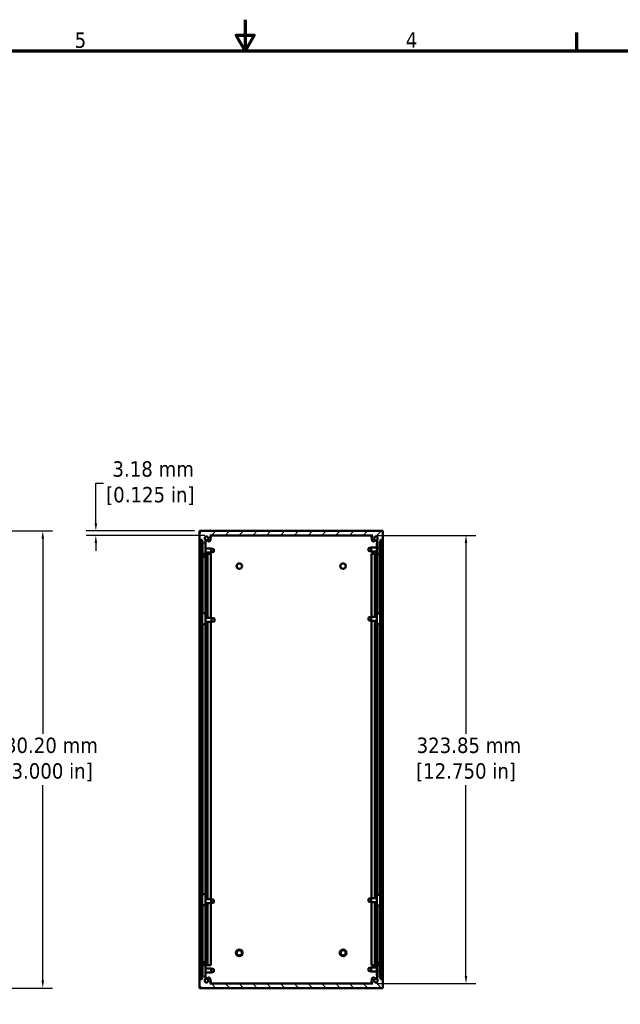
# Model space of a CAD drawing. Header units: millimetres. Extents: x 5 to 1722, y 30 to 1087.
# Tile 11 of 18: x 717 to 1108, y 447 to 1087. Entities that reach past the tile are written whole.
import ezdxf

# ---------------------------------------------------------------- set-up
doc = ezdxf.new("R2010")
doc.units = ezdxf.units.MM
doc.header["$LTSCALE"] = 2
for name, color, linetype, lineweight in [('Border (ANSI)', 7, 'Continuous', 70), ('Dimension (ANSI)', 7, 'Continuous', 25), ('Hatch (ANSI)', 7, 'Continuous', 18), ('Visible (ANSI)', 7, 'Continuous', 50)]:
    doc.layers.add(name, color=color, linetype=linetype, lineweight=lineweight)
doc.styles.add('Note Text (ANSI)', font='tahoma.ttf')
doc.dimstyles.new('Default - mm (ANSI)', dxfattribs={"dimscale": 2, "dimtxt": 5, "dimasz": 2.5, "dimexe": 3.175, "dimexo": 1.6002, "dimgap": 0.8, "dimtad": 0, "dimtih": 1, "dimtoh": 1, "dimrnd": 1e-08, "dimzin": 0, "dimdsep": 46, "dimtxsty": 'Note Text (ANSI)', "dimcen": 0.09, "dimdle": 10, "dimclrd": 256, "dimclre": 256, "dimclrt": 256, "dimadec": 1, "dimazin": 0, "dimtfac": 0.6096, "dimtofl": 0, "dimtmove": 0, "dimatfit": 3, "dimldrblk": 'Filled-1', "dimfxl": 1, "dimtolj": 1, "dimtzin": 0, "dimlwd": -1, "dimlwe": -1, "dimarcsym": 0})

# ---------------------------------------------------------------- blocks, each defined once
blk = doc.blocks.new('Borders Default Border')
at = {"layer": 'Border (ANSI)'}
blk.add_line((539.75, 533.4), (539.75, 539.42), dxfattribs=at)
at = {"layer": 'Border (ANSI)', "flags": 128}
for points in [[(431.8, 543.56), (431.8, 533.4), (428.87, 538.48), (434.73, 538.48), (431.8, 533.4)], [(12.7, 25.4), (12.7, 533.4), (850.9, 533.4), (850.9, 25.4), (12.7, 25.4)]]:
    blk.add_lwpolyline(points, dxfattribs=at)
at = {"layer": 'Border (ANSI)', "char_height": 5, "attachment_point": 7, "style": 'Note Text (ANSI)'}
for s, insert in [('4', (484.03, 534.42)), ('5', (376.36, 534.31))]:
    blk.add_mtext(s, dxfattribs=dict(at, insert=insert))
blk = doc.blocks.new('*D10')
at = {"layer": 'Defpoints', "color": 0, "transparency": 16777216}
for p in [(946.63, 751.87), (946.63, 460.4), (1007.31, 460.4)]:
    blk.add_point(p, dxfattribs=at)
at = {"layer": 'Dimension (ANSI)', "transparency": 16777216}
for p, q in [((949.83, 751.87), (1013.66, 751.87)), ((1007.31, 746.87), (1007.31, 622.73)), ((1007.31, 465.4), (1007.31, 589.55)), ((949.83, 460.4), (1013.66, 460.4))]:
    blk.add_line(p, q, dxfattribs=at)
for points in [[(1006.48, 746.87), (1008.15, 746.87), (1007.31, 751.87)], [(1006.48, 465.4), (1008.15, 465.4), (1007.31, 460.4)]]:
    blk.add_solid(points, dxfattribs=at)
at = {"layer": 'Dimension (ANSI)', "transparency": 16777216, "insert": (1007.31, 606.14), "char_height": 10, "attachment_point": 5, "style": 'Note Text (ANSI)'}
blk.add_mtext('\\A1; 323.85 mm\\P[12.750 in]', dxfattribs=at)
blk = doc.blocks.new('Filled-1')
at = {"color": 0}
for p, q in [((0, 0), (-1, 0.33)), ((-1, 0.33), (-1, -0.33)), ((-1, 0), (0, 0)), ((-1, -0.33), (0, 0))]:
    blk.add_line(p, q, dxfattribs=at)
at = {"color": 0, "flags": 128}
blk.add_lwpolyline([(-1, -0.33), (0, 0), (-1, 0.33), (-1, -0.33)], dxfattribs=at)
at = {"color": 0}
blk.add_solid([(-1, -0.33), (0, 0), (-1, 0.33), (-1, -0.33)], dxfattribs=at)
blk = doc.blocks.new('*D11')
at = {"layer": 'Defpoints', "color": 0, "transparency": 16777216}
for p in [(766.53, 751.87), (833.93, 754.73), (840.56, 751.87)]:
    blk.add_point(p, dxfattribs=at)
at = {"layer": 'Dimension (ANSI)', "transparency": 16777216}
for p, q in [((766.53, 759.73), (766.53, 785.76)), ((766.53, 785.76), (771.53, 785.76)), ((830.73, 754.73), (760.18, 754.73)), ((837.36, 751.87), (760.18, 751.87)), ((766.53, 746.87), (766.53, 741.87))]:
    blk.add_line(p, q, dxfattribs=at)
for points in [[(765.69, 759.73), (767.36, 759.73), (766.53, 754.73)], [(765.69, 746.87), (767.36, 746.87), (766.53, 751.87)]]:
    blk.add_solid(points, dxfattribs=at)
at = {"layer": 'Dimension (ANSI)', "transparency": 16777216, "insert": (801.93, 785.76), "char_height": 10, "attachment_point": 5, "style": 'Note Text (ANSI)'}
blk.add_mtext('\\A1; 3.18 mm\\P[0.125 in]', dxfattribs=at)
blk = doc.blocks.new('*D12')
at = {"layer": 'Defpoints', "color": 0, "transparency": 16777216}
for p in [(580.01, 754.73), (580.01, 457.55), (732.01, 457.55)]:
    blk.add_point(p, dxfattribs=at)
at = {"layer": 'Dimension (ANSI)', "transparency": 16777216}
for p, q in [((583.21, 754.73), (738.36, 754.73)), ((732.01, 749.73), (732.01, 622.72)), ((732.01, 462.55), (732.01, 589.56)), ((583.21, 457.55), (738.36, 457.55))]:
    blk.add_line(p, q, dxfattribs=at)
for points in [[(731.18, 749.73), (732.84, 749.73), (732.01, 754.73)], [(731.18, 462.55), (732.84, 462.55), (732.01, 457.55)]]:
    blk.add_solid(points, dxfattribs=at)
at = {"layer": 'Dimension (ANSI)', "transparency": 16777216, "insert": (732.01, 606.14), "char_height": 10, "attachment_point": 5, "style": 'Note Text (ANSI)'}
blk.add_mtext('\\A1; 330.20 mm\\P[13.000 in]', dxfattribs=at)

msp = doc.modelspace()

# ---------------------------------------------------------------- hatches: boundary and pattern name
at = {"layer": 'Hatch (ANSI)'}
h = msp.add_hatch(dxfattribs=at)
h.set_pattern_fill('ANSI31', color=256, scale=50.8, style=0)
h.set_pattern_definition([(45, (0, 0), (-4.490128, 4.490128), [])])
edge = h.paths.add_edge_path()
edge.add_line((951.2723, 747.8683), (951.6152, 747.8683))
edge.add_line((951.6152, 747.8683), (951.6152, 749.0113))
edge.add_line((951.6152, 749.0113), (953.2611, 749.0113))
edge.add_line((953.2611, 749.0113), (953.2611, 754.7263))
edge.add_line((953.2611, 754.7263), (833.9319, 754.7263))
edge.add_line((833.9319, 754.7263), (833.9319, 749.0113))
edge.add_line((833.9319, 749.0113), (835.5778, 749.0113))
edge.add_line((835.5778, 749.0113), (835.5778, 747.8683))
edge.add_line((835.5778, 747.8683), (835.9207, 747.8683))
edge.add_line((835.9207, 747.8683), (835.9207, 739.8673))
edge.add_line((835.9207, 739.8673), (837.7495, 739.8673))
edge.add_line((837.7495, 739.8673), (837.7495, 749.0381))
edge.add_ellipse((838.4698, 749.9257), major_axis=(-0.7203, -0.8876), ratio=1, start_angle=91.6512249, end_angle=360, ccw=False)
edge.add_ellipse((840.0588, 748.7106), major_axis=(-0.681, 0.5207), ratio=1, start_angle=0, end_angle=180.004426)
edge.add_ellipse((838.4698, 749.9255), major_axis=(2.27, -1.7356), ratio=1, start_angle=0, end_angle=80.2503939)
edge.add_line((840.5648, 751.8688), (946.6283, 751.8688))
edge.add_ellipse((948.7227, 749.925), major_axis=(-2.0945, 1.9438), ratio=1, start_angle=0, end_angle=80.2789533)
edge.add_ellipse((947.134, 748.7097), major_axis=(-0.6809, -0.5209), ratio=1, start_angle=0, end_angle=52.5848965)
edge.add_ellipse((947.134, 748.7103), major_axis=(0, -0.8579), ratio=1, start_angle=0, end_angle=127.4059283)
edge.add_ellipse((948.7234, 749.9257), major_axis=(-0.9079, -0.6943), ratio=1, start_angle=91.6441942, end_angle=360, ccw=False)
edge.add_line((949.4435, 749.0381), (949.4435, 739.8673))
edge.add_line((949.4435, 739.8673), (951.2723, 739.8673))
edge.add_line((951.2723, 739.8673), (951.2723, 747.8683))
h = msp.add_hatch(dxfattribs=at)
h.set_pattern_fill('ANSI31', color=256, scale=50.8, angle=15, style=0)
h.set_pattern_definition([(60, (0, 0), (-5.49926, 3.175), [])])
h.paths.add_polyline_path([(835.5519, 747.6613), (833.9319, 747.6613), (833.9319, 463.2613), (835.5519, 463.2613)])
h = msp.add_hatch(dxfattribs=at)
h.set_pattern_fill('ANSI31', color=256, scale=50.8, angle=75, style=0)
h.set_pattern_definition([(120, (0, 0), (-5.49926, -3.175), [])])
h.paths.add_polyline_path([(953.2611, 747.6613), (951.6411, 747.6613), (951.6411, 463.2613), (953.2611, 463.2613)])
h = msp.add_hatch(dxfattribs=at)
h.set_pattern_fill('ANSI31', color=256, scale=50.8, angle=90, style=0)
h.set_pattern_definition([(135, (0, 0), (-4.490128, -4.490128), [])])
edge = h.paths.add_edge_path()
edge.add_line((951.6152, 464.4043), (951.2723, 464.4043))
edge.add_line((951.2723, 464.4043), (951.2723, 472.4053))
edge.add_line((951.2723, 472.4053), (949.4435, 472.4053))
edge.add_line((949.4435, 472.4053), (949.4435, 463.2346))
edge.add_ellipse((948.7234, 462.3469), major_axis=(0.7201, 0.8876), ratio=1, start_angle=91.6441942, end_angle=360, ccw=False)
edge.add_ellipse((947.134, 463.5624), major_axis=(0.6814, -0.5211), ratio=1, start_angle=0, end_angle=127.4059283)
edge.add_ellipse((947.134, 463.563), major_axis=(0, 0.8572), ratio=1, start_angle=0, end_angle=52.5848965)
edge.add_ellipse((948.7227, 462.3477), major_axis=(-2.2696, 1.7362), ratio=1, start_angle=0, end_angle=80.2789533)
edge.add_line((946.6283, 460.4038), (840.5648, 460.4038))
edge.add_ellipse((838.4698, 462.3471), major_axis=(2.095, -1.9433), ratio=1, start_angle=0, end_angle=80.2503939)
edge.add_ellipse((840.0588, 463.5621), major_axis=(0.681, 0.5207), ratio=1, start_angle=0, end_angle=180.004426)
edge.add_ellipse((838.4698, 462.3469), major_axis=(0.908, 0.6944), ratio=1, start_angle=91.6512249, end_angle=360, ccw=False)
edge.add_line((837.7495, 463.2346), (837.7495, 472.4053))
edge.add_line((837.7495, 472.4053), (835.9207, 472.4053))
edge.add_line((835.9207, 472.4053), (835.9207, 464.4043))
edge.add_line((835.9207, 464.4043), (835.5778, 464.4043))
edge.add_line((835.5778, 464.4043), (835.5778, 463.2613))
edge.add_line((835.5778, 463.2613), (835.5519, 463.2613))
edge.add_line((835.5519, 463.2613), (833.9319, 463.2613))
edge.add_line((833.9319, 463.2613), (833.9319, 457.5463))
edge.add_line((833.9319, 457.5463), (953.2611, 457.5463))
edge.add_line((953.2611, 457.5463), (953.2611, 463.2613))
edge.add_line((953.2611, 463.2613), (951.6411, 463.2613))
edge.add_line((951.6411, 463.2613), (951.6152, 463.2613))
edge.add_line((951.6152, 463.2613), (951.6152, 464.4043))

# ---------------------------------------------------------------- linework, layer by layer
at = {"layer": 'Visible (ANSI)'}
for p, q in [((953.2611, 754.7263), (833.9319, 754.7263)), ((833.9319, 754.7263), (833.9319, 749.0113)), ((833.9319, 747.6613), (833.9319, 749.0113)), ((833.9319, 749.0113), (835.5778, 749.0113)), ((835.5778, 749.0113), (835.5778, 747.8683)), ((837.7495, 739.8673), (837.7495, 749.0381)), ((840.5648, 751.8688), (946.6283, 751.8688)), ((949.4435, 749.0381), (949.4435, 739.8673)), ((951.6152, 747.8683), (951.6152, 749.0113)), ((951.6152, 749.0113), (953.2611, 749.0113)), ((953.2611, 749.0113), (953.2611, 754.7263)), ((953.2611, 749.0113), (953.2611, 747.6613)), ((835.5519, 747.6613), (833.9319, 747.6613)), ((833.9319, 747.6613), (833.9319, 463.2613)), ((835.5519, 463.2613), (835.5519, 747.6613)), ((835.6903, 743.7993), (835.5519, 743.9153)), ((835.5778, 747.8683), (835.9207, 747.8683)), ((835.6903, 746.3778), (835.6903, 746.2893)), ((835.9207, 746.3778), (835.6903, 746.3778)), ((835.6903, 738.9549), (835.6903, 746.2893)), ((835.6903, 746.2893), (835.9207, 746.2893)), ((835.9207, 747.8683), (835.9207, 739.8673)), ((837.9512, 746.3778), (837.7495, 746.3778)), ((837.7495, 746.2893), (837.9512, 746.2893)), ((837.9512, 746.3778), (837.9512, 746.2893)), ((837.9512, 746.2893), (837.9512, 738.9549)), ((837.9512, 743.2693), (841.4654, 743.2693)), ((841.4654, 740.709), (841.4654, 743.2693)), ((843.3628, 742.8921), (841.4654, 743.2693)), ((843.3628, 742.8921), (843.3628, 741.0861)), ((943.8303, 743.5693), (945.7277, 743.9465)), ((943.8303, 741.7634), (943.8303, 743.5693)), ((945.7277, 743.9465), (945.7277, 741.3862)), ((949.2418, 743.9465), (945.7277, 743.9465)), ((949.2418, 746.4081), (949.2418, 746.2579)), ((949.2418, 738.9246), (949.2418, 746.2579)), ((951.2723, 747.8683), (951.6152, 747.8683)), ((951.2723, 739.8673), (951.2723, 747.8683)), ((951.5028, 746.4081), (951.5028, 746.2579)), ((951.5028, 746.2579), (951.5028, 738.9246)), ((951.5028, 744.4765), (951.6411, 744.5926)), ((953.2611, 747.6613), (951.6411, 747.6613)), ((951.6411, 747.6613), (951.6411, 463.2613)), ((953.2611, 463.2613), (953.2611, 747.6613)), ((835.6903, 740.179), (835.5519, 740.0629)), ((835.5778, 739.8763), (835.5519, 739.8763)), ((835.6903, 739.8763), (835.5778, 739.8763)), ((835.5778, 739.8763), (835.5778, 698.9854)), ((835.9207, 739.8673), (837.7495, 739.8673)), ((835.9207, 739.8673), (835.9207, 738.9549)), ((835.9207, 738.2708), (835.9207, 701.2624)), ((837.7207, 738.9549), (837.7207, 739.8673)), ((837.7495, 738.3104), (837.7495, 701.261)), ((837.9512, 740.709), (841.4654, 740.709)), ((839.2016, 739.8763), (837.9512, 739.8763)), ((839.2016, 739.8763), (840.7398, 739.8763)), ((839.2016, 739.8763), (839.2016, 698.1468)), ((840.7398, 739.8763), (841.3273, 739.8763)), ((841.3273, 739.8763), (841.3273, 698.1468)), ((843.3628, 741.0861), (841.4654, 740.709)), ((943.8303, 741.7634), (945.7277, 741.3862)), ((949.2418, 741.3862), (945.7277, 741.3862)), ((945.8652, 739.8763), (946.4532, 739.8763)), ((945.8652, 739.8763), (945.8652, 698.8565)), ((946.4532, 739.8763), (947.134, 739.8763)), ((947.134, 739.8763), (947.9919, 739.8763)), ((949.2418, 739.8763), (947.9919, 739.8763)), ((947.9919, 739.8763), (947.9919, 698.8565)), ((949.4723, 738.9246), (949.2418, 738.9246)), ((949.4435, 739.8673), (951.2723, 739.8673)), ((949.4435, 738.9246), (949.4435, 701.1088)), ((949.4723, 739.8673), (949.4723, 738.9246)), ((951.2723, 738.9246), (951.2723, 739.8673)), ((951.2723, 738.9246), (951.2723, 701.1088)), ((951.5028, 738.9246), (951.2723, 738.9246)), ((951.5028, 740.8562), (951.6411, 740.7401)), ((951.6152, 739.8763), (951.5028, 739.8763)), ((951.6411, 739.8763), (951.6152, 739.8763)), ((951.6152, 739.8763), (951.6152, 699.4808)), ((835.6903, 698.8911), (835.5519, 699.0072)), ((835.6903, 694.1775), (835.6903, 701.2379)), ((837.9512, 694.1775), (837.9512, 701.2379)), ((837.9512, 698.1468), (841.7207, 698.1468)), ((841.7207, 695.5865), (841.7207, 698.1468)), ((843.6181, 697.7696), (841.7207, 698.1468)), ((843.6181, 697.7696), (843.6181, 695.9637)), ((943.8303, 698.4793), (945.7277, 698.8565)), ((943.8303, 696.6734), (943.8303, 698.4793)), ((945.7277, 698.8565), (945.7277, 696.2962)), ((949.2418, 698.8565), (945.7277, 698.8565)), ((949.2418, 701.1088), (949.2418, 694.0438)), ((949.2418, 701.1088), (951.5028, 701.1088)), ((951.5028, 701.1088), (951.5028, 694.0438)), ((951.5028, 699.3865), (951.6411, 699.5026)), ((835.6903, 694.8422), (835.5519, 694.7262)), ((835.5778, 694.7479), (835.5778, 515.906)), ((835.6903, 693.9147), (835.6903, 694.1775)), ((835.9207, 693.9147), (835.6903, 693.9147)), ((835.9207, 694.1775), (835.9207, 694.1419)), ((835.9207, 694.1419), (835.9207, 518.5217)), ((837.7207, 694.1419), (837.7207, 694.1775)), ((837.7495, 694.1419), (837.7495, 518.5189)), ((837.9512, 693.9147), (837.7495, 693.9147)), ((837.9512, 695.5865), (841.7207, 695.5865)), ((837.9512, 694.1775), (837.9512, 693.9147)), ((839.2016, 695.5865), (839.2016, 515.2816)), ((841.3273, 695.5865), (841.3273, 515.2816)), ((843.6181, 695.9637), (841.7207, 695.5865)), ((943.8303, 696.6734), (945.7277, 696.2962)), ((949.2418, 696.2962), (945.7277, 696.2962)), ((945.8652, 696.2962), (945.8652, 515.9765)), ((947.9919, 696.2962), (947.9919, 515.9765)), ((951.5028, 694.0438), (949.2418, 694.0438)), ((949.4435, 694.0438), (949.4435, 518.2288)), ((951.2723, 694.0438), (951.2723, 518.2288)), ((951.5028, 695.7662), (951.6411, 695.6501)), ((951.6152, 695.6719), (951.6152, 516.6008)), ((835.6903, 515.8116), (835.5519, 515.9277)), ((835.6903, 512.1913), (835.5519, 512.0753)), ((835.6903, 511.4263), (835.6903, 518.4743)), ((837.9512, 511.4263), (837.9512, 518.4743)), ((837.9512, 515.2816), (841.4654, 515.2816)), ((837.9512, 512.7213), (841.4654, 512.7213)), ((839.2016, 512.7213), (839.2016, 472.3963)), ((841.3273, 512.7213), (841.3273, 472.3963)), ((841.4654, 512.7213), (841.4654, 515.2816)), ((843.3628, 514.9045), (841.4654, 515.2816)), ((843.3628, 513.0985), (841.4654, 512.7213)), ((843.3628, 514.9045), (843.3628, 513.0985)), ((943.8303, 515.5993), (945.7277, 515.9765)), ((943.8303, 513.7934), (943.8303, 515.5993)), ((943.8303, 513.7934), (945.7277, 513.4162)), ((945.7277, 515.9765), (945.7277, 513.4162)), ((949.2418, 515.9765), (945.7277, 515.9765)), ((949.2418, 513.4162), (945.7277, 513.4162)), ((945.8652, 513.4162), (945.8652, 472.3963)), ((947.9919, 513.4162), (947.9919, 472.3963)), ((949.2418, 518.2288), (949.2418, 511.1638)), ((949.2418, 518.2288), (951.5028, 518.2288)), ((951.5028, 518.2288), (951.5028, 511.1638)), ((951.5028, 516.5065), (951.6411, 516.6226)), ((951.5028, 512.8862), (951.6411, 512.7701)), ((951.6152, 512.7919), (951.6152, 472.3963)), ((835.5778, 512.097), (835.5778, 472.3963)), ((835.6903, 510.9184), (835.6903, 511.4263)), ((835.9207, 510.9184), (835.6903, 510.9184)), ((835.9207, 511.4263), (835.9207, 511.3496)), ((835.9207, 511.3496), (835.9207, 474.0061)), ((837.7207, 511.3496), (837.7207, 511.4263)), ((837.7495, 511.3496), (837.7495, 473.9664)), ((837.9512, 510.9184), (837.7495, 510.9184)), ((837.9512, 511.4263), (837.9512, 510.9184)), ((951.5028, 511.1638), (949.2418, 511.1638)), ((949.4435, 511.1638), (949.4435, 474.0707)), ((951.2723, 511.1638), (951.2723, 474.1103)), ((835.5519, 472.3963), (835.5778, 472.3963)), ((835.6903, 470.7669), (835.5519, 470.8829)), ((835.5778, 472.3963), (835.6903, 472.3963)), ((835.6903, 465.9877), (835.6903, 473.322)), ((835.9207, 473.322), (835.9207, 472.4053)), ((837.7495, 472.4053), (835.9207, 472.4053)), ((835.9207, 472.4053), (835.9207, 464.4043)), ((837.7207, 472.4053), (837.7207, 473.322)), ((837.7495, 463.2346), (837.7495, 472.4053)), ((837.9512, 473.322), (837.9512, 465.9877)), ((837.9512, 472.3963), (839.2016, 472.3963)), ((837.9512, 470.2369), (841.4654, 470.2369)), ((837.9512, 467.6766), (841.4654, 467.6766)), ((840.7398, 472.3963), (839.2016, 472.3963)), ((841.3273, 472.3963), (840.7398, 472.3963)), ((841.4654, 467.6766), (841.4654, 470.2369)), ((843.3628, 469.8597), (841.4654, 470.2369)), ((843.3628, 468.0537), (841.4654, 467.6766)), ((843.3628, 469.8597), (843.3628, 468.0537)), ((943.8303, 470.5093), (945.7277, 470.8865)), ((943.8303, 468.7034), (943.8303, 470.5093)), ((943.8303, 468.7034), (945.7277, 468.3262)), ((945.7277, 470.8865), (945.7277, 468.3262)), ((949.2418, 470.8865), (945.7277, 470.8865)), ((949.2418, 468.3262), (945.7277, 468.3262)), ((946.4532, 472.3963), (945.8652, 472.3963)), ((947.134, 472.3963), (946.4532, 472.3963)), ((947.9919, 472.3963), (947.134, 472.3963)), ((947.9919, 472.3963), (949.2418, 472.3963)), ((949.2418, 466.0991), (949.2418, 473.4269)), ((951.2723, 472.4053), (949.4435, 472.4053)), ((949.4435, 472.4053), (949.4435, 463.2346)), ((949.4723, 473.4269), (949.4723, 472.4053)), ((951.2723, 472.4053), (951.2723, 473.4269)), ((951.2723, 464.4043), (951.2723, 472.4053)), ((951.5028, 473.4269), (951.5028, 466.0991)), ((951.5028, 472.3963), (951.6152, 472.3963)), ((951.5028, 471.4165), (951.6411, 471.5326)), ((951.5028, 467.7962), (951.6411, 467.6801)), ((951.6152, 472.3963), (951.6411, 472.3963)), ((835.5778, 463.2613), (833.9319, 463.2613)), ((833.9319, 463.2613), (833.9319, 457.5463)), ((833.9319, 463.2613), (835.5519, 463.2613)), ((835.6903, 467.1466), (835.5519, 467.0305)), ((835.9207, 464.4043), (835.5778, 464.4043)), ((835.5778, 464.4043), (835.5778, 463.2613)), ((835.6903, 465.9877), (835.6903, 465.8906)), ((835.9207, 465.9877), (835.6903, 465.9877)), ((835.6903, 465.8906), (835.9207, 465.8906)), ((837.9512, 465.9877), (837.7495, 465.9877)), ((837.7495, 465.8906), (837.9512, 465.8906)), ((837.9512, 465.9877), (837.9512, 465.8906)), ((949.4435, 466.0991), (949.2418, 466.0991)), ((949.2418, 465.7858), (949.2418, 466.0991)), ((949.2418, 465.7858), (949.4435, 465.7858)), ((951.5028, 466.0991), (951.2723, 466.0991)), ((951.2723, 465.7858), (951.5028, 465.7858)), ((951.6152, 464.4043), (951.2723, 464.4043)), ((951.5028, 465.7858), (951.5028, 466.0991)), ((951.6152, 463.2613), (951.6152, 464.4043)), ((953.2611, 463.2613), (951.6152, 463.2613)), ((951.6411, 463.2613), (953.2611, 463.2613)), ((953.2611, 457.5463), (953.2611, 463.2613)), ((833.9319, 457.5463), (953.2611, 457.5463)), ((946.6283, 460.4038), (840.5648, 460.4038))]:
    msp.add_line(p, q, dxfattribs=at)
for centre, radius in [((859.8465, 731.8663), 1.7829), ((927.3465, 731.8663), 1.7829), ((859.8465, 480.4063), 2.1717), ((859.8465, 480.4063), 1.6916), ((927.3465, 480.4063), 2.1717), ((927.3465, 480.4063), 1.6916)]:
    msp.add_circle(centre, radius, dxfattribs=at)
for centre, radius, start, end in [((838.4698, 749.9257), 1.1431, 322.5940959, 230.942871), ((838.4697, 749.9257), 1.223, 233.9239447, 309.3338906), ((840.0588, 748.7106), 0.8572, 142.5940395, 322.5984654), ((838.4698, 749.9255), 2.8575, 322.5984654, 42.8488594), ((948.7227, 749.925), 2.8575, 137.1361502, 217.4151035), ((947.134, 748.7103), 0.8579, 270, 37.4059283), ((948.7234, 749.9257), 1.143, 309.0501225, 217.4059283), ((948.7233, 749.9257), 1.223, 230.6934081, 306.0760553), ((838.4697, 749.9257), 1.5773, 242.8334371, 298.3672619), ((947.134, 748.7097), 0.8572, 217.4151035, 270), ((948.7233, 749.9257), 1.5773, 241.6503158, 297.1665629), ((838.4698, 462.3469), 1.1431, 129.057129, 37.4059041), ((838.4697, 462.3469), 1.5773, 61.6327381, 117.1665629), ((838.4697, 462.3469), 1.223, 50.6661094, 126.0760553), ((840.0588, 463.5621), 0.8573, 37.4015346, 217.4059605), ((838.4698, 462.3471), 2.8575, 317.1511406, 37.4015346), ((948.7227, 462.3477), 2.8575, 142.5848965, 222.8638498), ((947.134, 463.563), 0.8572, 90, 142.5848965), ((947.134, 463.5624), 0.8579, 322.5940717, 90), ((948.7234, 462.3469), 1.143, 142.5940717, 50.9498775), ((948.7233, 462.3469), 1.223, 53.9239447, 129.3065919), ((948.7233, 462.3469), 1.5773, 62.8334371, 118.3496842)]:
    msp.add_arc(centre, radius, start, end, dxfattribs=at)
for centre, major_axis, ratio, start_param, end_param in [((950.3723, 746.4081), (-1.1305, 0), 0.99977402, 5.67658178, 6.28318531), ((950.3723, 746.2579), (-1.1305, 0), 0.99977402, 5.67658178, 6.28318531), ((950.3723, 746.4081), (1.1305, 0), 0.99977402, 0, 0.64995111), ((950.3723, 746.2579), (1.1305, 0), 0.99977402, 0, 0.64995111), ((836.8207, 738.9549), (1.1305, 0), 0.99992148, 3.14159265, 6.28318531), ((836.8207, 739.0434), (0.9, 0), 0.99992148, 3.14159265, 6.28318531), ((836.8207, 738.9549), (-0.9, 0), 0.99992148, 0, 3.14159265), ((836.8207, 701.2379), (1.1305, 0), 0.03582199, 0, 3.14159265), ((836.8207, 694.1775), (-1.1305, 0), 0.03582199, 3.14159265, 6.28318531), ((836.8207, 694.1775), (0.9, 0), 0.03582199, 0, 3.14159265), ((836.8207, 518.4743), (1.1305, 0), 0.06924485, 0, 3.14159265), ((836.8207, 511.4263), (-1.1305, 0), 0.06924485, 3.14159265, 6.28318531), ((836.8207, 511.4263), (0.9, 0), 0.06924485, 0, 3.14159265), ((836.8207, 473.322), (-1.1305, 0), 0.99990561, 3.14159265, 6.28318531), ((836.8207, 473.322), (0.9, 0), 0.99990561, 0, 3.14159265), ((836.8207, 473.225), (-0.9, 0), 0.99990561, 3.14159265, 6.28318531), ((950.3723, 473.4269), (-1.1305, 0), 0.99901586, 3.14159265, 6.28318531), ((950.3723, 473.4269), (0.9, 0), 0.99901586, 0, 3.14159265), ((950.3723, 473.1135), (-0.9, 0), 0.99901586, 3.14159265, 6.28318531)]:
    msp.add_ellipse(centre, major_axis=major_axis, ratio=ratio, start_param=start_param, end_param=end_param, dxfattribs=at)

# ---------------------------------------------------------------- block references
at = {"xscale": 2, "yscale": 2, "zscale": 2}
msp.add_blockref('Borders Default Border', (0, 0), dxfattribs=at)

# ---------------------------------------------------------------- dimensions: what is measured, and where the dimension line sits
at = {"layer": 'Dimension (ANSI)'}
for base, p1, p2, angle, text, picture, middle in [((766.5273612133, 751.8688311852), (833.9319278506, 754.7263311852), (840.5647914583, 751.8688311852), 90, ' <> mm\\X[0.125 in]', '*D11', (801.9319278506, 785.7621492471)), ((732.0086, 457.5463), (580.0086, 754.7263), (580.0086, 457.5463), 90, ' <> mm\\X[13.000 in]', '*D12', (732.0086, 606.1363)), ((1007.3131, 460.4038), (946.6283, 751.8688), (946.6283, 460.4038), 270, ' <> mm\\X[12.750 in]', '*D10', (1007.3131, 606.1363))]:
    dim = msp.add_linear_dim(base=base, p1=p1, p2=p2, angle=angle, text=text, dimstyle='Default - mm (ANSI)', override={"dimdec": 2, "dimlfac": 1.111111, "dimpost": '', "dimtp": 0, "dimtm": 0, "dimtdec": 2, "dimatfit": 1}, dxfattribs=at)
    dim.commit()
    dim.dimension.update_dxf_attribs({"geometry": picture, "text_midpoint": middle, "dimtype": 160})

doc.saveas('drawing.dxf')
